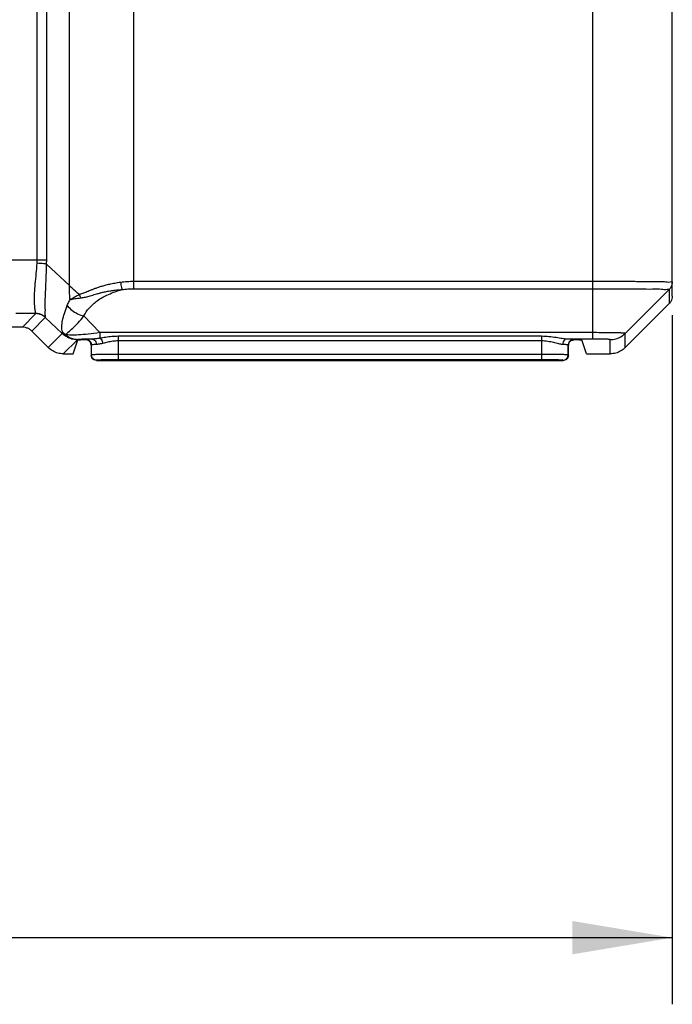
# Model space of a CAD drawing. Header units: inches. Extents: x 0 to 34, y 0 to 22.
# Tile 24 of 50: x 19.2 to 20.5, y 8.7 to 10.6. Entities that reach past the tile are written whole.
import ezdxf

# ---------------------------------------------------------------- set-up
doc = ezdxf.new("R2010")
doc.units = ezdxf.units.IN
doc.header["$LTSCALE"] = 1.87
doc.header["$MEASUREMENT"] = 0
doc.layers.get('0').update_dxf_attribs({"linetype": 'CONTINUOUS'})
doc.layers.add('DIMENSIONS', color=7, linetype='CONTINUOUS')
doc.styles.get("Standard").update_dxf_attribs({"font": 'txt', "width": 0.8})
doc.dimstyles.new('DIMSTYLE_1', dxfattribs={"dimtxt": 0.125, "dimasz": 0.1875, "dimexe": 0.18, "dimexo": 0.0625, "dimgap": 0.09, "dimtad": 0, "dimtih": 1, "dimtoh": 1, "dimdec": 3, "dimzin": 4, "dimdsep": 46, "dimtxsty": 'STANDARD', "dimblk": '_FILLED', "dimblk1": '_FILLED', "dimblk2": '_FILLED', "dimcen": 0.09, "dimadec": 0, "dimazin": 0, "dimtp": 0.01, "dimtm": 0.01, "dimtfac": 1, "dimtdec": 3, "dimtofl": 0, "dimtmove": 0, "dimatfit": 3, "dimldrblk": '_FILLED', "dimfxl": 1, "dimtolj": 1, "dimtzin": 4, "dimarcsym": 0})

# ---------------------------------------------------------------- blocks, each defined once
blk = doc.blocks.new('_FILLED')
at = {"color": 0, "linetype": 'BYBLOCK'}
blk.add_solid([(0, 0), (-1, 0.1667), (-1, -0.1667)], dxfattribs=at)
blk = doc.blocks.new('*D9')
at = {"layer": 'DIMENSIONS', "color": 2, "linetype": 'CONTINUOUS'}
for p, q in [((15.8287, 10.0189), (15.8287, 8.7259)), ((20.4562, 10.0189), (20.4562, 8.7259)), ((15.8287, 8.8509), (17.3675, 8.8509)), ((20.4562, 8.8509), (18.9175, 8.8509))]:
    blk.add_line(p, q, dxfattribs=at)
at = {"layer": 'DIMENSIONS', "color": 2, "linetype": 'CONTINUOUS', "xscale": 0.1875, "yscale": 0.1875, "zscale": 0.1875, "rotation": 180}
blk.add_blockref('_FILLED', (15.8287, 8.8509), dxfattribs=at)
at = {"layer": 'DIMENSIONS', "color": 2, "linetype": 'CONTINUOUS', "xscale": 0.1875, "yscale": 0.1875, "zscale": 0.1875}
blk.add_blockref('_FILLED', (20.4562, 8.8509), dxfattribs=at)
at = {"layer": 'DIMENSIONS', "color": 2, "linetype": 'CONTINUOUS', "width": 0.8}
for s, p in [('[', (18.055, 8.7884)), (']', (18.755, 8.7884)), ('4.627', (17.43, 8.7884)), ('117.54', (18.155, 8.7884))]:
    blk.add_text(s, height=0.125, dxfattribs=at).set_placement(p)

msp = doc.modelspace()

# ---------------------------------------------------------------- linework, layer by layer
at = {"color": 7, "linetype": 'CONTINUOUS'}
for p, q in [((19.3243, 10.0743), (19.3243, 10.9079)), ((19.264, 10.1218), (19.264, 10.7814)), ((19.2817, 10.1218), (19.2817, 10.7814)), ((19.445, 10.0825), (19.445, 10.7678)), ((20.3062, 10.6476), (20.3062, 9.974)), ((20.4562, 10.0547), (20.4562, 10.6209)), ((19.2817, 10.1218), (19.206, 10.1218)), ((19.2815, 10.1149), (19.3243, 10.0743)), ((19.445, 10.0825), (20.3062, 10.0825)), ((19.4451, 10.0686), (20.3062, 10.0686)), ((20.3679, 9.9848), (20.4504, 10.0672)), ((20.4504, 10.0672), (20.4504, 10.0405)), ((20.4504, 10.0405), (20.3679, 9.9581)), ((19.2614, 10.0218), (19.2239, 10.0218)), ((19.236, 9.9964), (19.2614, 10.0218)), ((19.2536, 9.989), (19.2791, 10.0145)), ((19.2791, 10.0147), (19.311, 9.9845)), ((19.3516, 10.0174), (19.3813, 9.9861)), ((19.236, 9.9964), (17.049, 9.9964)), ((19.2846, 9.9581), (19.2536, 9.989)), ((19.311, 9.9845), (19.2846, 9.9581)), ((20.3062, 9.9861), (19.3813, 9.9861)), ((19.3813, 9.9861), (19.3813, 9.9756)), ((20.2107, 9.9792), (19.4157, 9.9792)), ((19.4157, 9.9792), (19.4157, 9.9354)), ((20.2107, 9.9792), (20.2107, 9.9354)), ((20.3679, 9.9581), (20.3679, 9.9848)), ((19.3393, 9.9728), (19.3129, 9.9464)), ((19.3315, 9.9464), (19.3402, 9.9724)), ((19.3552, 9.9725), (19.3452, 9.9725)), ((19.3558, 9.9731), (19.3552, 9.9725)), ((19.3658, 9.9631), (19.3652, 9.9625)), ((19.3652, 9.9625), (19.3652, 9.9439)), ((19.3658, 9.9444), (19.3658, 9.9631)), ((20.2107, 9.9705), (19.4157, 9.9705)), ((20.3062, 9.974), (20.2582, 9.974)), ((20.2612, 9.9625), (20.2607, 9.9631)), ((20.2607, 9.9444), (20.2607, 9.9631)), ((20.2612, 9.9439), (20.2612, 9.9625)), ((20.2712, 9.9725), (20.2707, 9.9731)), ((20.2813, 9.9725), (20.2712, 9.9725)), ((20.2949, 9.9464), (20.2863, 9.9724)), ((20.3396, 9.9464), (20.3396, 9.9731)), ((19.3129, 9.9464), (19.3315, 9.9464)), ((19.3658, 9.9444), (19.3652, 9.9439)), ((20.2107, 9.9454), (19.4157, 9.9454)), ((20.2612, 9.9439), (20.2607, 9.9444)), ((20.2949, 9.9464), (20.3396, 9.9464)), ((19.3758, 9.9344), (19.3752, 9.9339)), ((19.3752, 9.9339), (20.2512, 9.9339)), ((20.2107, 9.9354), (19.4157, 9.9354)), ((20.2512, 9.9339), (20.2507, 9.9344))]:
    msp.add_line(p, q, dxfattribs=at)
for points, knots in [([(19.2615, 10.022), (19.2611, 10.0232), (19.2602, 10.027), (19.2591, 10.0347), (19.2586, 10.0461), (19.259, 10.0608), (19.2603, 10.0781), (19.2621, 10.0969), (19.2633, 10.1098), (19.2638, 10.1163)], [0, 0, 0, 0, 0.039114, 0.122873, 0.24551, 0.401806, 0.588218, 0.794756, 1, 1, 1, 1]), ([(19.2638, 10.1163), (19.2639, 10.1172), (19.264, 10.119), (19.264, 10.1209), (19.264, 10.1218)], [0, 0, 0, 0, 0.500048, 1, 1, 1, 1]), ([(19.2815, 10.1149), (19.2797, 10.1151), (19.276, 10.1154), (19.2701, 10.1159), (19.266, 10.1162), (19.2638, 10.1163)], [0, 0, 0, 0, 0.293193, 0.634271, 1, 1, 1, 1]), ([(19.2791, 10.0147), (19.28, 10.0151), (19.2787, 10.0199), (19.2794, 10.0263), (19.2787, 10.0387), (19.2793, 10.0541), (19.28, 10.0729), (19.281, 10.0935), (19.2814, 10.1077), (19.2815, 10.1149)], [0, 0, 0, 0, 0.028424, 0.105253, 0.225179, 0.382323, 0.572563, 0.785692, 1, 1, 1, 1]), ([(19.2815, 10.1149), (19.2815, 10.116), (19.2816, 10.1183), (19.2817, 10.1206), (19.2817, 10.1218)], [0, 0, 0, 0, 0.500344, 1, 1, 1, 1]), ([(19.3431, 10.0576), (19.3409, 10.0594), (19.3366, 10.063), (19.3304, 10.0686), (19.3263, 10.0724), (19.3243, 10.0743)], [0, 0, 0, 0, 0.339524, 0.672995, 1, 1, 1, 1]), ([(19.3256, 10.048), (19.3253, 10.0509), (19.3249, 10.0567), (19.3244, 10.0655), (19.3243, 10.0713), (19.3243, 10.0743)], [0, 0, 0, 0, 0.332261, 0.665544, 1, 1, 1, 1]), ([(19.3431, 10.0576), (19.3441, 10.0579), (19.3462, 10.0587), (19.3496, 10.06), (19.3532, 10.0615), (19.3572, 10.0632), (19.3616, 10.065), (19.3664, 10.0669), (19.3716, 10.0689), (19.3776, 10.071), (19.3843, 10.0732), (19.3918, 10.0753), (19.4003, 10.0774), (19.4099, 10.0794), (19.4166, 10.0804), (19.4202, 10.0809)], [0, 0, 0, 0, 0.0393, 0.083449, 0.132814, 0.186775, 0.244829, 0.307976, 0.377525, 0.454841, 0.541341, 0.638502, 0.746754, 0.866855, 1, 1, 1, 1]), ([(19.4202, 10.0809), (19.4243, 10.0814), (19.4326, 10.0822), (19.4409, 10.0825), (19.445, 10.0825)], [0, 0, 0, 0, 0.503894, 1, 1, 1, 1]), ([(19.4202, 10.0809), (19.4204, 10.0792), (19.421, 10.0759), (19.4219, 10.0712), (19.4227, 10.0683), (19.4231, 10.0669)], [0, 0, 0, 0, 0.362847, 0.703663, 1, 1, 1, 1]), ([(19.4231, 10.0669), (19.4267, 10.0675), (19.4341, 10.0683), (19.4415, 10.0686), (19.4451, 10.0686)], [0, 0, 0, 0, 0.502327, 1, 1, 1, 1]), ([(19.4451, 10.0686), (19.4451, 10.0699), (19.4451, 10.0729), (19.4451, 10.0775), (19.4451, 10.0808), (19.4451, 10.0825)], [0, 0, 0, 0, 0.294359, 0.635163, 1, 1, 1, 1]), ([(20.3062, 10.0686), (20.3169, 10.0686), (20.3378, 10.0686), (20.3677, 10.0684), (20.3948, 10.0684), (20.4166, 10.0677), (20.435, 10.0687), (20.4427, 10.0663), (20.4504, 10.0684), (20.4504, 10.0672)], [0, 0, 0, 0, 0.222824, 0.4341, 0.623734, 0.781973, 0.901056, 0.974918, 1, 1, 1, 1]), ([(20.3171, 10.0825), (20.3246, 10.0825), (20.3427, 10.0825), (20.3702, 10.0824), (20.3984, 10.0824), (20.4211, 10.0817), (20.4402, 10.0828), (20.4483, 10.0802), (20.4562, 10.0826), (20.4562, 10.0814)], [0, 0, 0, 0, 0.161659, 0.389634, 0.594133, 0.76483, 0.893289, 0.972979, 1, 1, 1, 1]), ([(20.4562, 10.0814), (20.4562, 10.0796), (20.4558, 10.0761), (20.4537, 10.0713), (20.4516, 10.0685), (20.4504, 10.0672)], [0, 0, 0, 0, 0.333326, 0.666658, 1, 1, 1, 1]), ([(19.3256, 10.048), (19.3268, 10.0489), (19.3293, 10.0505), (19.3334, 10.0529), (19.338, 10.0553), (19.3414, 10.0568), (19.3431, 10.0576)], [0, 0, 0, 0, 0.220133, 0.453039, 0.709254, 1, 1, 1, 1]), ([(19.3256, 10.048), (19.327, 10.0484), (19.3299, 10.0491), (19.3345, 10.0499), (19.3397, 10.0507), (19.3434, 10.0511), (19.3454, 10.0513)], [0, 0, 0, 0, 0.214263, 0.445968, 0.704289, 1, 1, 1, 1]), ([(19.3431, 10.0576), (19.3433, 10.0569), (19.3437, 10.0554), (19.3445, 10.0533), (19.345, 10.052), (19.3454, 10.0513)], [0, 0, 0, 0, 0.331585, 0.665849, 1, 1, 1, 1]), ([(19.3454, 10.0513), (19.3465, 10.0514), (19.349, 10.0518), (19.3528, 10.0525), (19.3569, 10.0535), (19.3613, 10.0547), (19.3659, 10.056), (19.3709, 10.0575), (19.3763, 10.059), (19.3822, 10.0606), (19.3888, 10.0623), (19.3962, 10.0638), (19.4043, 10.0652), (19.4134, 10.0663), (19.4198, 10.0668), (19.4231, 10.0669)], [0, 0, 0, 0, 0.044799, 0.093657, 0.146968, 0.204042, 0.264352, 0.32893, 0.399055, 0.476013, 0.561093, 0.655601, 0.759818, 0.87432, 1, 1, 1, 1]), ([(19.3516, 10.0174), (19.3541, 10.0228), (19.3614, 10.0336), (19.3772, 10.0473), (19.3982, 10.0589), (19.4144, 10.0646), (19.4231, 10.0669)], [0, 0, 0, 0, 0.198915, 0.4295, 0.697393, 1, 1, 1, 1]), ([(20.4562, 10.0547), (20.4562, 10.0529), (20.4558, 10.0494), (20.4537, 10.0446), (20.4516, 10.0418), (20.4504, 10.0405)], [0, 0, 0, 0, 0.333373, 0.666714, 1, 1, 1, 1]), ([(19.3111, 9.9877), (19.3102, 9.9907), (19.3096, 9.9979), (19.3113, 10.0095), (19.315, 10.0228), (19.3184, 10.032), (19.3203, 10.0368)], [0, 0, 0, 0, 0.187682, 0.419272, 0.692736, 1, 1, 1, 1]), ([(19.3203, 10.0368), (19.3208, 10.0381), (19.3218, 10.0406), (19.3236, 10.0443), (19.3249, 10.0468), (19.3256, 10.048)], [0, 0, 0, 0, 0.327198, 0.6611, 1, 1, 1, 1]), ([(19.3203, 10.0368), (19.3227, 10.0337), (19.3287, 10.0278), (19.3394, 10.0212), (19.3475, 10.0184), (19.3516, 10.0174)], [0, 0, 0, 0, 0.318946, 0.658537, 1, 1, 1, 1]), ([(19.2614, 10.0218), (19.2615, 10.0218), (19.2615, 10.0219), (19.2615, 10.022), (19.2615, 10.022)], [0, 0, 0, 0, 0.418859, 1, 1, 1, 1]), ([(19.2791, 10.0145), (19.2776, 10.016), (19.2741, 10.0187), (19.268, 10.0212), (19.2636, 10.0218), (19.2614, 10.0218)], [0, 0, 0, 0, 0.333377, 0.666717, 1, 1, 1, 1]), ([(19.2791, 10.0147), (19.2776, 10.0163), (19.2741, 10.0189), (19.268, 10.0214), (19.2636, 10.022), (19.2615, 10.022)], [0, 0, 0, 0, 0.333134, 0.666479, 1, 1, 1, 1]), ([(19.2791, 10.0145), (19.2791, 10.0145), (19.2792, 10.0146), (19.2791, 10.0147), (19.2791, 10.0147)], [0, 0, 0, 0, 0.416494, 1, 1, 1, 1]), ([(19.3166, 9.9826), (19.3186, 9.9839), (19.3234, 9.9876), (19.3313, 9.995), (19.3412, 10.0052), (19.348, 10.0131), (19.3516, 10.0174)], [0, 0, 0, 0, 0.143981, 0.367577, 0.65798, 1, 1, 1, 1]), ([(19.2522, 9.9905), (19.2507, 9.9918), (19.2474, 9.9938), (19.2419, 9.9959), (19.2379, 9.9964), (19.236, 9.9964)], [0, 0, 0, 0, 0.332243, 0.665841, 1, 1, 1, 1]), ([(19.2536, 9.989), (19.2534, 9.9893), (19.2529, 9.9897), (19.2524, 9.9903), (19.2522, 9.9905)], [0, 0, 0, 0, 0.500862, 1, 1, 1, 1]), ([(19.3111, 9.9877), (19.3108, 9.9872), (19.3104, 9.9861), (19.3108, 9.9849), (19.311, 9.9845)], [0, 0, 0, 0, 0.520619, 1, 1, 1, 1]), ([(19.3393, 9.9728), (19.3358, 9.9728), (19.3288, 9.9737), (19.3191, 9.9777), (19.3135, 9.982), (19.311, 9.9845)], [0, 0, 0, 0, 0.333289, 0.66663, 1, 1, 1, 1]), ([(19.3111, 9.9877), (19.3119, 9.9868), (19.3135, 9.9849), (19.3154, 9.9833), (19.3164, 9.9825)], [0, 0, 0, 0, 0.50148, 1, 1, 1, 1]), ([(19.3164, 9.9825), (19.3164, 9.9825), (19.3165, 9.9826), (19.3166, 9.9826), (19.3166, 9.9826)], [0, 0, 0, 0, 0.512327, 1, 1, 1, 1]), ([(19.3164, 9.9825), (19.3187, 9.9806), (19.3237, 9.9772), (19.3322, 9.974), (19.3383, 9.9733), (19.3412, 9.9733)], [0, 0, 0, 0, 0.334884, 0.668, 1, 1, 1, 1]), ([(19.3813, 9.9861), (19.3741, 9.985), (19.3608, 9.9832), (19.3427, 9.9816), (19.3284, 9.9813), (19.3201, 9.9819), (19.3166, 9.9826)], [0, 0, 0, 0, 0.339644, 0.618048, 0.835717, 1, 1, 1, 1]), ([(19.4157, 9.9792), (19.4118, 9.9792), (19.404, 9.9788), (19.3925, 9.9774), (19.385, 9.9761), (19.3813, 9.9756)], [0, 0, 0, 0, 0.337847, 0.680467, 1, 1, 1, 1]), ([(20.2582, 9.974), (20.2553, 9.9741), (20.2486, 9.9749), (20.2375, 9.9769), (20.2245, 9.9787), (20.2154, 9.9792), (20.2107, 9.9792)], [0, 0, 0, 0, 0.1829, 0.424382, 0.706813, 1, 1, 1, 1]), ([(20.3679, 9.9848), (20.3679, 9.9855), (20.3636, 9.9846), (20.359, 9.9859), (20.3486, 9.9856), (20.3364, 9.986), (20.3217, 9.986), (20.3115, 9.9861), (20.3062, 9.9861)], [0, 0, 0, 0, 0.034443, 0.134519, 0.29369, 0.501294, 0.743524, 1, 1, 1, 1]), ([(20.3396, 9.9731), (20.3431, 9.9731), (20.3501, 9.974), (20.3599, 9.9781), (20.3655, 9.9824), (20.3679, 9.9848)], [0, 0, 0, 0, 0.333521, 0.666781, 1, 1, 1, 1]), ([(19.3129, 9.9464), (19.3094, 9.9464), (19.3024, 9.9473), (19.2927, 9.9513), (19.2871, 9.9556), (19.2846, 9.9581)], [0, 0, 0, 0, 0.333429, 0.666747, 1, 1, 1, 1]), ([(19.3412, 9.9733), (19.3408, 9.9732), (19.3402, 9.9731), (19.3395, 9.9729), (19.3393, 9.9728)], [0, 0, 0, 0, 0.676023, 1, 1, 1, 1]), ([(19.3402, 9.9724), (19.3402, 9.9726), (19.3414, 9.9723), (19.3421, 9.9725), (19.3427, 9.9725)], [0, 0, 0, 0, 0.273231, 1, 1, 1, 1]), ([(19.3667, 9.974), (19.3637, 9.9739), (19.3583, 9.9739), (19.3511, 9.9737), (19.3456, 9.9735), (19.3425, 9.9734), (19.3412, 9.9733)], [0, 0, 0, 0, 0.35316, 0.634967, 0.851362, 1, 1, 1, 1]), ([(19.3652, 9.9625), (19.3652, 9.9643), (19.3643, 9.9678), (19.3605, 9.9716), (19.3569, 9.9725), (19.3552, 9.9725)], [0, 0, 0, 0, 0.33337, 0.666629, 1, 1, 1, 1]), ([(19.3667, 9.974), (19.3648, 9.9739), (19.3615, 9.9739), (19.3581, 9.9733), (19.3561, 9.9734), (19.3558, 9.9731)], [0, 0, 0, 0, 0.527376, 0.864812, 1, 1, 1, 1]), ([(19.3558, 9.9731), (19.3575, 9.9731), (19.361, 9.9721), (19.3648, 9.9683), (19.3658, 9.9648), (19.3658, 9.9631)], [0, 0, 0, 0, 0.333314, 0.666686, 1, 1, 1, 1]), ([(19.3749, 9.964), (19.3733, 9.9639), (19.3706, 9.9638), (19.3677, 9.9633), (19.366, 9.9634), (19.3658, 9.9631)], [0, 0, 0, 0, 0.525954, 0.863858, 1, 1, 1, 1]), ([(19.3813, 9.9756), (19.3804, 9.9754), (19.3784, 9.9751), (19.3755, 9.9747), (19.3726, 9.9743), (19.3697, 9.9741), (19.3677, 9.974), (19.3667, 9.974)], [0, 0, 0, 0, 0.202757, 0.401047, 0.598533, 0.79777, 1, 1, 1, 1]), ([(19.3667, 9.974), (19.3682, 9.9739), (19.3712, 9.9728), (19.3742, 9.969), (19.3749, 9.9656), (19.3749, 9.964)], [0, 0, 0, 0, 0.304001, 0.638966, 1, 1, 1, 1]), ([(19.3871, 9.9659), (19.3862, 9.9657), (19.3846, 9.9654), (19.3821, 9.9649), (19.3797, 9.9644), (19.3773, 9.9641), (19.3757, 9.964), (19.3749, 9.964)], [0, 0, 0, 0, 0.210107, 0.412911, 0.61145, 0.807264, 1, 1, 1, 1]), ([(19.3813, 9.9756), (19.3823, 9.9752), (19.3842, 9.9736), (19.3861, 9.9702), (19.3869, 9.9674), (19.3871, 9.9659)], [0, 0, 0, 0, 0.274712, 0.618982, 1, 1, 1, 1]), ([(19.4157, 9.9705), (19.4125, 9.9705), (19.4059, 9.9701), (19.3964, 9.9683), (19.3901, 9.9667), (19.3871, 9.9659)], [0, 0, 0, 0, 0.334884, 0.678585, 1, 1, 1, 1]), ([(20.2503, 9.964), (20.2478, 9.9641), (20.2422, 9.9652), (20.233, 9.9676), (20.2223, 9.9699), (20.2146, 9.9705), (20.2107, 9.9705)], [0, 0, 0, 0, 0.182389, 0.425316, 0.708873, 1, 1, 1, 1]), ([(20.2582, 9.974), (20.2568, 9.974), (20.2539, 9.9728), (20.251, 9.969), (20.2503, 9.9657), (20.2503, 9.964)], [0, 0, 0, 0, 0.299616, 0.634887, 1, 1, 1, 1]), ([(20.2607, 9.9631), (20.2604, 9.9635), (20.2584, 9.9633), (20.2552, 9.9639), (20.2521, 9.9639), (20.2503, 9.964)], [0, 0, 0, 0, 0.135731, 0.47427, 1, 1, 1, 1]), ([(20.2707, 9.9731), (20.2703, 9.9735), (20.268, 9.9733), (20.2641, 9.9739), (20.2604, 9.9739), (20.2582, 9.974)], [0, 0, 0, 0, 0.13526, 0.473351, 1, 1, 1, 1]), ([(20.2707, 9.9731), (20.2689, 9.9731), (20.2654, 9.9721), (20.2616, 9.9683), (20.2607, 9.9648), (20.2607, 9.9631)], [0, 0, 0, 0, 0.333316, 0.666687, 1, 1, 1, 1]), ([(20.2712, 9.9725), (20.2695, 9.9725), (20.266, 9.9716), (20.2621, 9.9678), (20.2612, 9.9643), (20.2612, 9.9625)], [0, 0, 0, 0, 0.333371, 0.66663, 1, 1, 1, 1]), ([(20.2813, 9.9725), (20.2821, 9.9725), (20.2836, 9.9726), (20.2848, 9.9723), (20.2857, 9.9725), (20.2858, 9.9725)], [0, 0, 0, 0, 0.557282, 0.967069, 1, 1, 1, 1]), ([(20.3396, 9.9731), (20.3397, 9.9735), (20.3372, 9.9731), (20.3349, 9.9738), (20.3292, 9.9737), (20.3226, 9.9739), (20.3147, 9.974), (20.3091, 9.974), (20.3062, 9.974)], [0, 0, 0, 0, 0.033063, 0.132161, 0.29118, 0.499346, 0.743196, 1, 1, 1, 1]), ([(20.3679, 9.9581), (20.3655, 9.9556), (20.3599, 9.9513), (20.3501, 9.9473), (20.3431, 9.9464), (20.3396, 9.9464)], [0, 0, 0, 0, 0.333379, 0.666706, 1, 1, 1, 1]), ([(19.3752, 9.9339), (19.3735, 9.9339), (19.37, 9.9348), (19.3661, 9.9386), (19.3652, 9.9421), (19.3652, 9.9439)], [0, 0, 0, 0, 0.333371, 0.66663, 1, 1, 1, 1]), ([(19.4157, 9.9454), (19.4107, 9.9454), (19.401, 9.9454), (19.3877, 9.9452), (19.3769, 9.9453), (19.3702, 9.9444), (19.3665, 9.945), (19.3658, 9.9444)], [0, 0, 0, 0, 0.304403, 0.579399, 0.799651, 0.944351, 1, 1, 1, 1]), ([(19.3758, 9.9344), (19.374, 9.9344), (19.3705, 9.9354), (19.3667, 9.9392), (19.3658, 9.9427), (19.3658, 9.9444)], [0, 0, 0, 0, 0.333314, 0.666686, 1, 1, 1, 1]), ([(20.2607, 9.9444), (20.2599, 9.945), (20.2562, 9.9444), (20.2495, 9.9453), (20.2387, 9.9452), (20.2254, 9.9454), (20.2157, 9.9454), (20.2107, 9.9454)], [0, 0, 0, 0, 0.055807, 0.200639, 0.420991, 0.696044, 1, 1, 1, 1]), ([(20.2507, 9.9344), (20.2524, 9.9344), (20.2559, 9.9354), (20.2597, 9.9392), (20.2607, 9.9427), (20.2607, 9.9444)], [0, 0, 0, 0, 0.333294, 0.666668, 1, 1, 1, 1]), ([(20.2612, 9.9439), (20.2612, 9.9421), (20.2603, 9.9386), (20.2565, 9.9348), (20.2529, 9.9339), (20.2512, 9.9339)], [0, 0, 0, 0, 0.33337, 0.666629, 1, 1, 1, 1]), ([(19.4157, 9.9354), (19.4117, 9.9354), (19.4039, 9.9354), (19.3933, 9.9352), (19.3846, 9.9353), (19.3794, 9.9344), (19.3763, 9.9349), (19.3758, 9.9344)], [0, 0, 0, 0, 0.30487, 0.579592, 0.799567, 0.94416, 1, 1, 1, 1]), ([(20.2507, 9.9344), (20.2501, 9.935), (20.247, 9.9344), (20.2418, 9.9353), (20.2331, 9.9352), (20.2225, 9.9354), (20.2147, 9.9354), (20.2107, 9.9354)], [0, 0, 0, 0, 0.056188, 0.201142, 0.421383, 0.696142, 1, 1, 1, 1])]:
    msp.add_open_spline(points, degree=3, knots=knots, dxfattribs=at)
for points in [[(20.3062, 10.0825), (20.3098, 10.0825), (20.3135, 10.0825), (20.3171, 10.0825)], [(19.3427, 9.9725), (19.3435, 9.9726), (19.3443, 9.9725), (19.3452, 9.9725)], [(19.3639, 9.9675), (19.3647, 9.966), (19.3652, 9.9643), (19.3652, 9.9625)], [(20.2662, 9.9712), (20.2677, 9.9721), (20.2695, 9.9725), (20.2712, 9.9725)], [(20.2858, 9.9725), (20.286, 9.9726), (20.2862, 9.9726), (20.2863, 9.9724)]]:
    msp.add_open_spline(points, degree=3, dxfattribs=at)

# ---------------------------------------------------------------- dimensions: what is measured, and where the dimension line sits
at = {"layer": 'DIMENSIONS', "color": 2, "linetype": 'CONTINUOUS'}
dim = msp.add_linear_dim(base=(20.4562124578, 8.8508651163), p1=(15.8287124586, 10.0188571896), p2=(20.4562124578, 10.0188570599), dimstyle='DIMSTYLE_1', dxfattribs=at)
dim.commit()
dim.dimension.update_dxf_attribs({"geometry": '*D9', "text_midpoint": (18.1424624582, 8.8508651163), "dimtype": 160})

doc.saveas('drawing.dxf')
